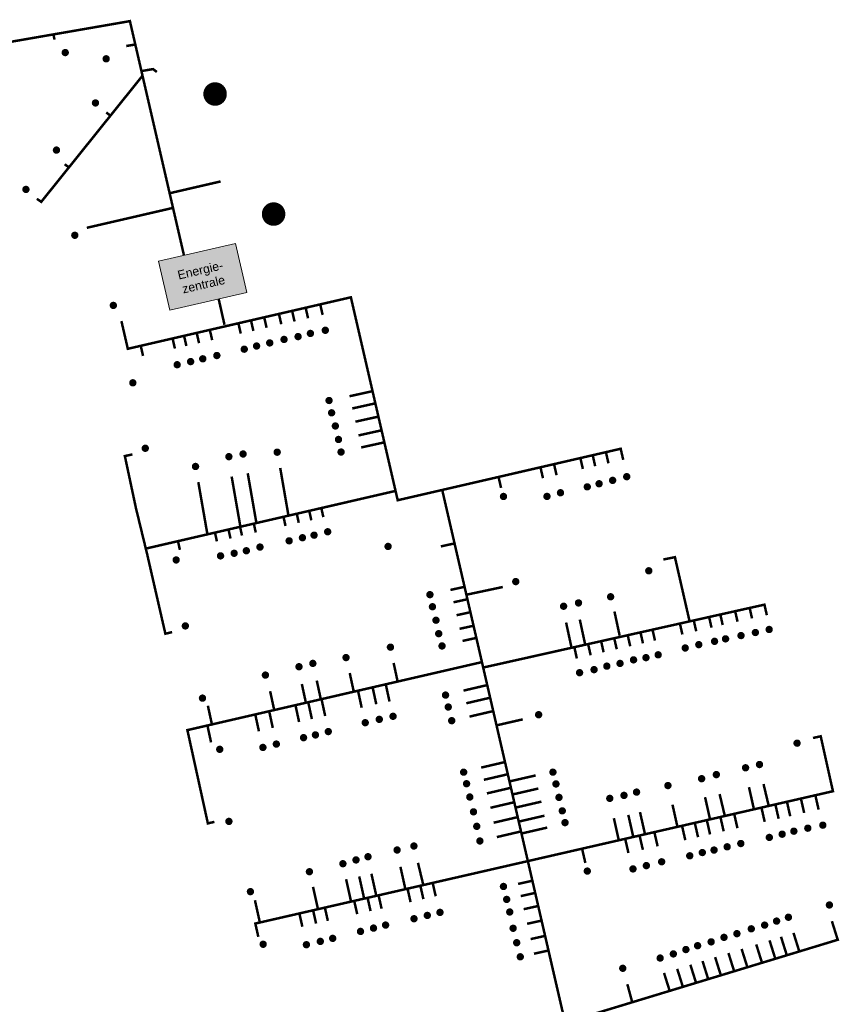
# Model space of a CAD drawing. Header units: millimetres. Extents: x -286481 to 562433, y -175224 to 418572.
# Tile 4 of 5: x 1772 to 329341, y 25241 to 418572. Entities that reach past the tile are written whole.
import ezdxf

# ---------------------------------------------------------------- set-up
doc = ezdxf.new("R2010")
doc.units = ezdxf.units.MM
doc.header["$LTSCALE"] = 0.2
doc.layers.get('0').update_dxf_attribs({"lineweight": 18})
for name, color, linetype, lineweight, true_color in [('TGA_H_KOM_Solid_Einfamilienhaus', 7, 'Continuous', 100, 0xff3d6e), ('TGA_H_KOM_Solid_Gewerbe', 7, 'Continuous', 100, 0x9e3dff), ('TGA_H_KOM_Solid_Schule+Sporthalle', 7, 'Continuous', 100, 0xfecdf2)]:
    doc.layers.add(name, color=color, linetype=linetype, lineweight=lineweight, true_color=true_color)
for name, color, linetype, lineweight in [('TGA_H_KOM_Solid_MFH', 100, 'Continuous', 100), ('TGA_H_KOM_Solid_MFH+Kita', 116, 'Continuous', 100), ('TGA_H_LTG_Nahwärmenetz_Strang Ost', 212, 'Continuous', 100), ('TGA_H_LTG_Nahwärmenetz_Strang West', 102, 'Continuous', 100), ('TGAx_H_TXT_Dimensionierung', 7, 'Continuous', 18)]:
    doc.layers.add(name, color=color, linetype=linetype, lineweight=lineweight)
doc.styles.add('RomanS', font='arial.ttf')

msp = doc.modelspace()

# ---------------------------------------------------------------- hatches: boundary and pattern name
h = msp.add_hatch(color=9)
h.dxf.hatch_style = 1
h.paths.add_polyline_path([(57277, 322064), (88051, 329167), (92558, 309643), (61784, 302539)])

# ---------------------------------------------------------------- linework, layer by layer
at = {"elevation": -12285434420}
msp.add_lwpolyline([(57277, 322064), (88051, 329167), (92558, 309643), (61784, 302539)], close=True, dxfattribs=at)
at = {"layer": 'TGA_H_KOM_Solid_Einfamilienhaus', "const_width": 1465}
for points in [[(123182, 294496, 1), (124647, 294496, 1)], [(106698, 290836, 1), (108162, 290836, 1)], [(112307, 291979, 1), (113772, 291979, 1)], [(117229, 293238, 1), (118694, 293238, 1)], [(90785, 286946, 1), (92250, 286946, 1)], [(95708, 288205, 1), (97173, 288205, 1)], [(100974, 289463, 1), (102439, 289463, 1)], [(69357, 281985, 1), (70821, 281985, 1)], [(74207, 283098, 1), (75672, 283098, 1)], [(79854, 284413, 1), (81319, 284413, 1)], [(63982, 280740, 1), (65447, 280740, 1)], [(124678, 266445, 1), (126143, 266445, 1)], [(125709, 261526, 1), (127173, 261526, 1)], [(127197, 256265, 1), (128662, 256265, 1)], [(128456, 250888, 1), (129921, 250888, 1)], [(84640, 244012, 1), (86105, 244012, 1)], [(90338, 245080, 1), (91803, 245080, 1)], [(103961, 245799, 1), (105426, 245799, 1)], [(129486, 245855, 1), (130951, 245855, 1)], [(71322, 240098, 1), (72786, 240098, 1)], [(238016, 234548, 1), (239481, 234548, 1)], [(243649, 236011, 1), (245113, 236011, 1)], [(227878, 231959, 1), (229342, 231959, 1)], [(232609, 233197, 1), (234074, 233197, 1)], [(211769, 228132, 1), (213234, 228132, 1)], [(217176, 229595, 1), (218641, 229595, 1)], [(114053, 211630, 1), (115518, 211630, 1)], [(118697, 212648, 1), (120161, 212648, 1)], [(124133, 214006, 1), (125598, 214006, 1)], [(97065, 207895, 1), (98530, 207895, 1)], [(108730, 210385, 1), (110195, 210385, 1)], [(81322, 204387, 1), (82787, 204387, 1)], [(86759, 205405, 1), (88223, 205405, 1)], [(91629, 206424, 1), (93093, 206424, 1)], [(164997, 188897, 1), (166462, 188897, 1)], [(237203, 188039, 1), (238668, 188039, 1)], [(166011, 184063, 1), (167476, 184063, 1)], [(218419, 184257, 1), (219884, 184257, 1)], [(224377, 185588, 1), (225842, 185588, 1)], [(167415, 178684, 1), (168880, 178684, 1)], [(168508, 173305, 1), (169973, 173305, 1)], [(289324, 172555, 1), (290789, 172555, 1)], [(295057, 173767, 1), (296522, 173767, 1)], [(300570, 174979, 1), (302035, 174979, 1)], [(149211, 167907, 1), (150676, 167907, 1)], [(169834, 168394, 1), (171299, 168394, 1)], [(272454, 168919, 1), (273919, 168919, 1)], [(278739, 170241, 1), (280204, 170241, 1)], [(283149, 171233, 1), (284614, 171233, 1)], [(131469, 163764, 1), (132934, 163764, 1)], [(256214, 164857, 1), (257678, 164857, 1)], [(267010, 167585, 1), (268474, 167585, 1)], [(112667, 160100, 1), (114132, 160100, 1)], [(118206, 161425, 1), (119671, 161425, 1)], [(235696, 160345, 1), (237161, 160345, 1)], [(240977, 161411, 1), (242442, 161411, 1)], [(246380, 162843, 1), (247845, 162843, 1)], [(251342, 163724, 1), (252806, 163724, 1)], [(99248, 156748, 1), (100713, 156748, 1)], [(224797, 157710, 1), (226261, 157710, 1)], [(230598, 158940, 1), (232063, 158940, 1)], [(171236, 148770, 1), (172701, 148770, 1)], [(150254, 140293, 1), (151718, 140293, 1)], [(172313, 144001, 1), (173778, 144001, 1)], [(139144, 137732, 1), (140609, 137732, 1)], [(144760, 139074, 1), (146225, 139074, 1)], [(173699, 138540, 1), (175164, 138540, 1)], [(119245, 132852, 1), (120710, 132852, 1)], [(124373, 134194, 1), (125837, 134194, 1)], [(103619, 129193, 1), (105084, 129193, 1)], [(114484, 131755, 1), (115949, 131755, 1)], [(98247, 127851, 1), (99712, 127851, 1)], [(296704, 121032, 1), (298169, 121032, 1)], [(178477, 117974, 1), (179941, 117974, 1)], [(214159, 117979, 1), (215624, 117979, 1)], [(279469, 116999, 1), (280933, 116999, 1)], [(291141, 119724, 1), (292606, 119724, 1)], [(179631, 113359, 1), (181096, 113359, 1)], [(215365, 113267, 1), (216830, 113267, 1)], [(260114, 112630, 1), (261578, 112630, 1)], [(273578, 115364, 1), (275043, 115364, 1)], [(242551, 108706, 1), (244016, 108706, 1)], [(247569, 110014, 1), (249034, 110014, 1)], [(180940, 108051, 1), (182405, 108051, 1)], [(216572, 107898, 1), (218037, 107898, 1)], [(236879, 107507, 1), (238343, 107507, 1)], [(182403, 102129, 1), (183867, 102129, 1)], [(217888, 102528, 1), (219353, 102528, 1)], [(218985, 97816, 1), (220449, 97816, 1)], [(183719, 96334, 1), (185183, 96334, 1)], [(305765, 93201, 1), (307229, 93201, 1)], [(310455, 94400, 1), (311920, 94400, 1)], [(316019, 95599, 1), (317483, 95599, 1)], [(322018, 96798, 1), (323483, 96798, 1)], [(184950, 90488, 1), (186415, 90488, 1)], [(289238, 89472, 1), (290703, 89472, 1)], [(300638, 91893, 1), (302102, 91893, 1)], [(151897, 86882, 1), (153362, 86882, 1)], [(158581, 88475, 1), (160046, 88475, 1)], [(273857, 85875, 1), (275322, 85875, 1)], [(278548, 86856, 1), (280012, 86856, 1)], [(283784, 88164, 1), (285248, 88164, 1)], [(130214, 81399, 1), (131679, 81399, 1)], [(135455, 82917, 1), (136920, 82917, 1)], [(140240, 84207, 1), (141705, 84207, 1)], [(257603, 82169, 1), (259068, 82169, 1)], [(268839, 84567, 1), (270304, 84567, 1)], [(116846, 78211, 1), (118311, 78211, 1)], [(246149, 79335, 1), (247614, 79335, 1)], [(251495, 80643, 1), (252959, 80643, 1)], [(194382, 72318, 1), (195847, 72318, 1)], [(195670, 67142, 1), (197135, 67142, 1)], [(169017, 61960, 1), (170482, 61960, 1)], [(196892, 62124, 1), (198357, 62124, 1)], [(158630, 59426, 1), (160095, 59426, 1)], [(163945, 60753, 1), (165409, 60753, 1)], [(303534, 58479, 1), (304999, 58479, 1)], [(308276, 60014, 1), (309741, 60014, 1)], [(137252, 54357, 1), (138717, 54357, 1)], [(142446, 55685, 1), (143911, 55685, 1)], [(147277, 56891, 1), (148742, 56891, 1)], [(198249, 55614, 1), (199714, 55614, 1)], [(293423, 55398, 1), (294888, 55398, 1)], [(298766, 56866, 1), (300231, 56866, 1)], [(121189, 50375, 1), (122654, 50375, 1)], [(126141, 51581, 1), (127606, 51581, 1)], [(199674, 49849, 1), (201139, 49849, 1)], [(277378, 50184, 1), (278843, 50184, 1)], [(282521, 51986, 1), (283986, 51986, 1)], [(287679, 53462, 1), (289144, 53462, 1)], [(115633, 49047, 1), (117098, 49047, 1)], [(267294, 47115, 1), (268758, 47115, 1)], [(271969, 48649, 1), (273433, 48649, 1)], [(201100, 44221, 1), (202564, 44221, 1)], [(257008, 43711, 1), (258473, 43711, 1)], [(262285, 45379, 1), (263749, 45379, 1)]]:
    msp.add_lwpolyline(points, format="xyb", close=True, dxfattribs=at)
at = {"layer": 'TGA_H_KOM_Solid_Gewerbe', "const_width": 1465}
for points in [[(19239, 405439, 1), (20704, 405439, 1)], [(35601, 402951, 1), (37066, 402951, 1)]]:
    msp.add_lwpolyline(points, format="xyb", close=True, dxfattribs=at)
at = {"layer": 'TGA_H_KOM_Solid_MFH', "const_width": 1465}
for points in [[(31330, 385311, 1), (32795, 385311, 1)], [(15741, 366483, 1), (17206, 366483, 1)], [(3541, 350771, 1), (5005, 350771, 1)], [(38477, 304425, 1), (39942, 304425, 1)], [(46263, 273518, 1), (47728, 273518, 1)], [(51233, 247362, 1), (52698, 247362, 1)], [(194396, 228107, 1), (195861, 228107, 1)], [(148274, 208148, 1), (149739, 208148, 1)], [(63579, 202742, 1), (65044, 202742, 1)], [(252459, 198425, 1), (253924, 198425, 1)], [(67244, 176394, 1), (68709, 176394, 1)], [(74096, 147561, 1), (75561, 147561, 1)], [(311729, 129559, 1), (313194, 129559, 1)], [(81001, 127106, 1), (82466, 127106, 1)], [(84660, 98312, 1), (86125, 98312, 1)], [(227880, 78456, 1), (229345, 78456, 1)], [(93270, 70247, 1), (94735, 70247, 1)], [(324651, 64927, 1), (326116, 64927, 1)], [(98344, 49235, 1), (99809, 49235, 1)], [(242068, 39633, 1), (243532, 39633, 1)]]:
    msp.add_lwpolyline(points, format="xyb", close=True, dxfattribs=at)
at = {"layer": 'TGA_H_KOM_Solid_MFH', "const_width": 1465, "elevation": 133200}
msp.add_lwpolyline([(199296, 194109, 1), (200761, 194109, 1)], format="xyb", close=True, dxfattribs=at)
at = {"layer": 'TGA_H_KOM_Solid_MFH+Kita', "const_width": 1465}
for points in [[(23071, 332457, 1), (24535, 332457, 1)], [(208438, 140926, 1), (209903, 140926, 1)]]:
    msp.add_lwpolyline(points, format="xyb", close=True, dxfattribs=at)
at = {"layer": 'TGA_H_KOM_Solid_Schule+Sporthalle', "const_width": 4698}
for points in [[(77514, 388885, 1), (82212, 388885, 1)], [(100899, 340924, 1), (105597, 340924, 1)]]:
    msp.add_lwpolyline(points, format="xyb", close=True, dxfattribs=at)
at = {"layer": 'TGA_H_LTG_Nahwärmenetz_Strang Ost', "const_width": 1000}
for points in [[(42432, 298183), (44991, 287100), (134135, 307677), (152850, 226603), (241966, 247174), (242980, 242740)], [(81287, 307066), (83627, 296680)], [(117019, 299292), (116102, 303332)], [(122846, 300637), (121928, 304677)], [(100446, 295490), (99528, 299530)], [(106320, 296913), (105402, 300953)], [(111620, 297988), (110703, 302027)], [(78697, 290575), (77779, 294614)], [(90122, 293178), (89205, 297218)], [(95166, 294245), (94248, 298285)], [(63800, 287190), (62882, 291230)], [(68389, 288235), (67471, 292274)], [(73450, 289354), (72532, 293393)], [(51073, 284252), (50155, 288292)], [(134688, 263268), (143916, 265304)], [(135943, 257980), (145139, 260008)], [(137197, 252505), (146402, 254535)], [(138257, 247688), (147511, 249729)], [(46839, 244912), (43806, 244253), (48229, 223491), (52710, 205074), (59996, 173282), (62687, 173916)], [(226848, 239109), (225760, 243880)], [(231775, 240194), (230743, 244781)], [(237072, 241358), (236041, 245944)], [(109193, 220451), (105896, 239503)], [(210901, 235413), (209813, 240184)], [(216334, 236607), (215246, 241378)], [(89980, 216016), (86489, 236050)], [(96379, 217493), (92913, 237391)], [(194151, 231547), (193063, 236318)], [(76799, 212974), (73163, 233846)], [(52171, 207289), (151989, 230330)], [(170639, 230709), (219760, 17907)], [(108005, 216332), (107205, 219992)], [(113302, 217602), (112511, 221217)], [(118325, 218595), (117500, 222368)], [(123128, 219865), (122332, 223484)], [(90614, 212513), (89854, 215987)], [(96122, 213713), (95347, 217255)], [(80585, 210184), (79823, 213671)], [(86023, 211313), (85234, 214920)], [(65800, 206771), (65037, 210258)], [(170090, 208158), (175567, 209361)], [(259011, 202923), (263638, 203860), (269502, 178214), (187014, 159769)], [(173917, 190772), (179971, 192102)], [(194844, 191944), (180299, 188861)], [(175131, 185835), (180714, 187061)], [(269502, 178214), (299422, 184897), (300375, 180674)], [(176357, 180663), (181910, 181883)], [(241546, 172530), (239466, 182181)], [(282734, 176768), (281807, 180877)], [(288661, 178093), (287734, 182202)], [(294450, 179413), (293523, 183522)], [(222233, 168085), (220153, 177737)], [(227705, 169263), (225626, 178914)], [(266616, 172992), (265689, 177101)], [(272153, 174249), (271226, 178358)], [(278266, 175699), (277339, 179808)], [(177578, 175237), (183161, 176463)], [(250866, 169438), (249939, 173548)], [(255667, 170540), (254741, 174649)], [(178755, 170398), (184281, 171612)], [(229959, 164662), (229032, 168771)], [(235141, 165878), (234214, 169987)], [(240384, 167076), (239458, 171186)], [(245777, 168256), (244850, 172366)], [(224432, 163391), (223553, 167477)], [(186512, 161946), (68796, 134774), (76980, 97513), (79592, 98128)], [(151217, 161603), (152827, 154171)], [(133676, 157577), (135291, 150123)], [(114537, 153187), (116158, 145706)], [(120503, 154560), (122123, 147083)], [(148081, 153075), (149570, 146190)], [(101867, 150308), (103497, 142784)], [(136985, 150514), (138454, 143723)], [(142823, 151862), (144282, 145114)], [(179141, 150552), (188677, 152776)], [(117092, 145922), (118544, 139205)], [(122409, 147149), (123864, 140420)], [(180281, 145499), (189817, 147723)], [(76985, 144519), (78606, 137038)], [(101487, 142320), (102927, 135658)], [(111986, 144744), (113439, 138023)], [(181540, 140167), (191076, 142391)], [(95924, 141036), (97379, 134303)], [(192657, 136740), (202821, 139076)], [(76804, 136622), (78259, 129890)], [(97144, 52196), (95950, 57509), (326791, 110364), (321902, 132320), (318823, 131635)], [(186185, 119795), (195720, 122019)], [(187299, 114921), (196834, 117145)], [(197827, 114342), (207991, 116679)], [(188500, 109492), (198036, 111715)], [(198842, 109090), (209054, 111444)], [(293238, 111992), (295119, 103572)], [(299051, 113234), (301049, 104844)], [(189909, 103743), (199445, 105967)], [(200063, 103847), (210274, 106201)], [(275690, 107983), (277571, 99563)], [(281504, 109225), (283501, 100835)], [(309718, 100369), (308456, 105942)], [(315291, 101689), (314028, 107263)], [(321065, 103007), (319803, 108580)], [(249680, 102019), (251619, 93465)], [(262666, 104985), (264565, 96484)], [(299516, 98123), (298253, 103696)], [(305085, 99372), (303822, 104945)], [(191193, 97782), (200729, 100006)], [(201283, 98238), (211494, 100592)], [(239238, 99583), (241138, 91082)], [(245015, 100907), (246931, 92404)], [(277684, 93113), (276422, 98686)], [(283118, 94359), (281855, 99933)], [(288622, 95606), (287359, 101179)], [(192477, 92048), (202012, 94271)], [(202381, 93483), (212593, 95837)], [(267783, 90801), (266520, 96374)], [(272881, 92002), (271619, 97576)], [(245063, 85699), (243854, 90946)], [(250829, 86965), (249620, 92213)], [(256728, 88343), (255519, 93590)], [(227844, 81724), (226635, 86971)], [(153940, 80154), (155903, 71307)], [(160957, 81749), (163107, 72769)], [(132223, 75218), (134186, 66372)], [(137476, 76315), (139439, 67469)], [(142337, 77412), (144300, 68565)], [(200952, 73335), (206870, 74644)], [(119005, 72156), (120968, 63310)], [(156795, 71394), (157992, 66072)], [(161914, 72586), (163111, 67264)], [(166835, 73728), (168032, 68406)], [(95796, 66799), (97759, 57952)], [(135466, 66576), (136662, 61254)], [(140805, 67811), (142002, 62489)], [(145214, 68752), (146411, 63430)], [(202019, 68464), (207937, 69773)], [(119030, 62814), (120227, 57493)], [(123734, 63904), (124931, 58582)], [(203187, 63238), (209105, 64547)], [(113543, 61579), (114739, 56258)], [(204558, 57403), (210476, 58712)], [(326371, 58451), (328712, 51020), (111770, -14913), (109846, -8413)], [(205981, 51297), (211552, 52529)], [(301450, 50779), (303766, 43428)], [(306034, 52219), (308350, 44868)], [(311026, 53751), (313342, 46400)], [(290292, 47356), (292608, 40005)], [(296132, 49182), (298448, 41830)], [(207318, 45448), (212889, 46680)], [(279706, 44092), (282022, 36741)], [(285025, 45722), (287341, 38371)], [(264556, 39394), (266872, 32043)], [(269809, 41057), (272125, 33706)], [(274670, 42524), (276986, 35173)], [(259290, 37761), (261606, 30409)], [(244626, 33271), (246524, 26264)]]:
    msp.add_lwpolyline(points, dxfattribs=at)
at = {"layer": 'TGA_H_LTG_Nahwärmenetz_Strang Ost', "const_width": 1000, "elevation": 35700}
msp.add_lwpolyline([(133573, 268143), (142802, 270178)], dxfattribs=at)
at = {"layer": 'TGA_H_LTG_Nahwärmenetz_Strang West', "const_width": 1000}
for points in [[(67433, 324408), (45829, 417998), (-160629, 382182), (-285848, 385451), (-278242, 352680), (-276073, 353128)], [(15675, 410605), (15279, 412698)], [(44371, 408064), (47983, 408666)], [(56584, 397675), (55076, 398842), (50435, 398044)], [(8637, 347031), (10389, 345799), (50863, 396190)], [(36373, 381530), (38035, 380218)], [(19735, 360815), (21470, 359595)], [(82070, 353954), (61698, 349252)], [(28579, 335433), (63051, 343391)]]:
    msp.add_lwpolyline(points, dxfattribs=at)

# ---------------------------------------------------------------- texts
at = {"layer": 'TGAx_H_TXT_Dimensionierung', "insert": (74610, 315671, 8700), "char_height": 3500, "attachment_point": 5, "rotation": 12.99791, "style": 'RomanS'}
msp.add_mtext_dynamic_manual_height_columns('Energie-\\Pzentrale', width=1250, gutter_width=30000, heights=[0], dxfattribs=at)

doc.saveas('drawing.dxf')
